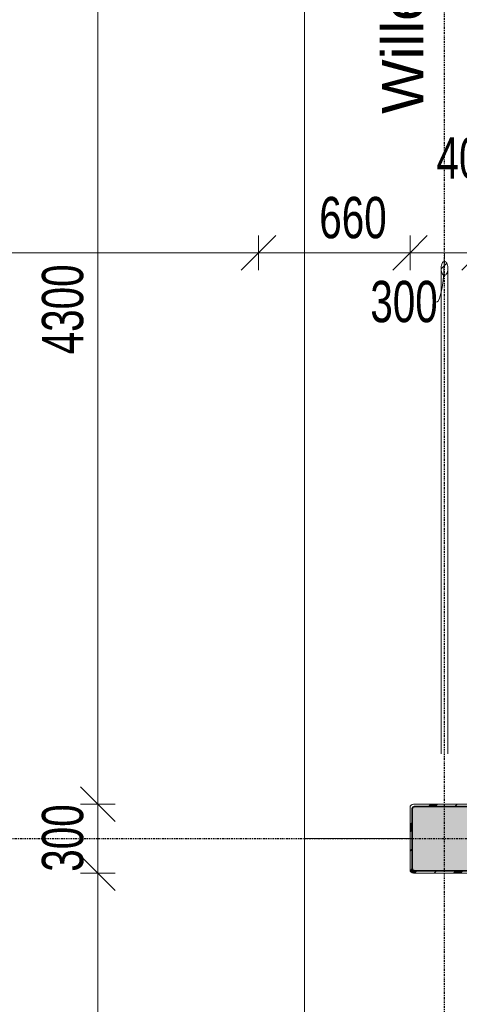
# Model space of a CAD drawing. Header units: millimetres. Extents: x -80560 to 110805, y -11020 to 52719.
# Tile 176 of 184: x 81644 to 83560, y 34479 to 38764. Entities that reach past the tile are written whole.
import ezdxf

# ---------------------------------------------------------------- set-up
doc = ezdxf.new("R2010")
doc.units = ezdxf.units.MM
for name, pattern in [('CENTER2', [20, 8, -4, 4, -4]), ('DASHED2', [6, 4, -2]), ('DASHED2-1', [3, 2, -1])]:
    doc.linetypes.add(name, pattern=pattern)
for name, color, linetype, lineweight in [('A-ANNO-DIMS', 211, 'Continuous', 9), ('A-ANNO-DIMS-100', 211, 'Continuous', 9), ('A-AREA', 32, 'DASHED2', 18), ('A-DETL', 90, 'Continuous', 18), ('S-BEAM', 12, 'Continuous', 18), ('S-BEAM-IDEN', 2, 'Continuous', 9), ('S-COLS', 52, 'Continuous', 18), ('S-GRID', 1, 'Continuous', 9)]:
    doc.layers.add(name, color=color, linetype=linetype, lineweight=lineweight)
doc.styles.add('Arial', font='arial.ttf', dxfattribs={"height": 180})
doc.styles.add('Arial_5', font='arial.ttf', dxfattribs={"width": 0.7, "height": 180})
doc.dimstyles.new('n3o_1_8', dxfattribs={"dimscale": 304.8, "dimtxt": 183.646692, "dimasz": 0.492126, "dimexe": 0.246063, "dimexo": 0.0625, "dimgap": 0.032808, "dimtad": 1, "dimdec": 0, "dimdsep": 46, "dimtxsty": 'Arial_5', "dimblk1": 'OBLIQUE', "dimblk2": 'OBLIQUE', "dimsah": 1, "dimcen": 0.09, "dimdle": 0.246063, "dimazin": 0, "dimtfac": 1, "dimtdec": 4, "dimtix": 1, "dimtmove": 0, "dimatfit": 3, "dimfxl": 0.246063, "dimfxlon": 1, "dimtvp": 1, "dimtolj": 1, "dimtzin": 0, "dimarcsym": 2})
doc.dimstyles.new('n3o_1_8_1', dxfattribs={"dimscale": 304.8, "dimtxt": 183.646692, "dimasz": 0.492126, "dimexe": 0.246063, "dimexo": 0.0625, "dimgap": 0.032808, "dimtad": 1, "dimdec": 0, "dimdsep": 46, "dimtxsty": 'Arial_5', "dimblk1": 'OBLIQUE', "dimblk2": 'OBLIQUE', "dimsah": 1, "dimcen": 0.09, "dimdle": 0.246063, "dimazin": 0, "dimtfac": 1, "dimtdec": 4, "dimtix": 1, "dimtmove": 2, "dimatfit": 3, "dimfxl": 0.246063, "dimfxlon": 1, "dimtvp": 1, "dimtolj": 1, "dimtzin": 0, "dimarcsym": 2})
doc.dimstyles.new('n3o_1_8_2', dxfattribs={"dimscale": 304.8, "dimtxt": 183.646692, "dimasz": 0.492126, "dimexe": 0.246063, "dimexo": 0.0625, "dimgap": 0.032808, "dimtad": 1, "dimdec": 0, "dimdsep": 46, "dimtxsty": 'Arial_5', "dimblk1": 'OBLIQUE', "dimblk2": 'OBLIQUE', "dimsah": 1, "dimcen": 0.09, "dimdle": 0.246063, "dimazin": 0, "dimtfac": 1, "dimtdec": 4, "dimtix": 1, "dimtmove": 1, "dimatfit": 3, "dimfxl": 0.246063, "dimfxlon": 1, "dimtvp": 1, "dimtolj": 1, "dimtzin": 0, "dimarcsym": 2})
pattern_1 = [(45, (0, 0), (-99.99975, 99.99975), []), (45, (85, 0), (-99.99975, 99.99975), []), (45, (90, 0), (-99.99975, 99.99975), []), (45, (95, 0), (-99.99975, 99.99975), []), (45, (100, 0), (-99.99975, 99.99975), []), (45, (105, 0), (-99.99975, 99.99975), []), (45, (110, 0), (-99.99975, 99.99975), []), (45, (115, 0), (-99.99975, 99.99975), [])]

# ---------------------------------------------------------------- blocks, each defined once
blk = doc.blocks.new('NLRS_28_SCO_UN_staalkolom koker betongevuld_gen_CGA - kolom D-1165363-DO_01 eerste verdieping')
at = {"layer": 'S-COLS', "lineweight": 5}
h = blk.add_hatch(dxfattribs=at)
h.set_pattern_fill('FP_141', color=256, style=0, pattern_type=2)
h.set_pattern_definition([(45, (-58600, -35200), (-99.99975, 99.99975), []), (45, (-58515, -35200), (-99.99975, 99.99975), []), (45, (-58510, -35200), (-99.99975, 99.99975), []), (45, (-58505, -35200), (-99.99975, 99.99975), []), (45, (-58500, -35200), (-99.99975, 99.99975), []), (45, (-58495, -35200), (-99.99975, 99.99975), []), (45, (-58490, -35200), (-99.99975, 99.99975), []), (45, (-58485, -35200), (-99.99975, 99.99975), [])])
h.paths.add_polyline_path([(89.2, -150), (135, -150), (145.6, -145.6), (150, -135), (150, 135), (145.6, 145.6), (135, 150), (-135, 150), (-145.6, 145.6), (-150, 135), (-150, -135), (-145.6, -145.6), (-135, -150)], flags=0)
h.paths.add_polyline_path([(-130, -140), (-137.1, -137.1), (-140, -130), (-140, 130), (-137.1, 137.1), (-130, 140), (130, 140), (137.1, 137.1), (140, 130), (140, -130), (137.1, -137.1), (130, -140), (89.2, -140)], flags=0)
at = {"layer": 'S-COLS', "lineweight": 9}
blk.add_hatch(color=256, dxfattribs=at).paths.add_polyline_path([(89.2, -140), (130, -140), (137.1, -137.1), (140, -130), (140, 130), (137.1, 137.1), (130, 140), (-130, 140), (-137.1, 137.1), (-140, 130), (-140, -130), (-137.1, -137.1), (-130, -140)], flags=0)
at = {"layer": 'S-COLS'}
for p, q in [((-150, 135), (-150, -135)), ((-140, -130), (-140, 130)), ((135, 150), (-135, 150)), ((-130, 140), (130, 140)), ((140, 130), (140, -130)), ((150, -135), (150, 135)), ((-135, -150), (135, -150)), ((130, -140), (-130, -140))]:
    blk.add_line(p, q, dxfattribs=at)
at = {"layer": 'S-COLS', "lineweight": 35}
for p, q in [((-140, 130), (-140, -130)), ((130, 140), (-130, 140)), ((140, -130), (140, 130)), ((-130, -140), (130, -140))]:
    blk.add_line(p, q, dxfattribs=at)
at = {"layer": 'S-COLS'}
for centre, radius, start, end in [((-135, 135), 15, 90, 180), ((-130, 130), 10, 90, 180), ((130, 130), 10, 0, 90), ((135, 135), 15, 360, 90), ((-135, -135), 15, 180, 270), ((-130, -130), 10, 180, 270), ((130, -130), 10, 270, 0), ((135, -135), 15, 270, 360)]:
    blk.add_arc(centre, radius, start, end, dxfattribs=at)
at = {"layer": 'S-COLS', "lineweight": 35}
for centre, start, end in [((-130, 130), 90, 180), ((130, 130), 360, 90), ((-130, -130), 180, 270), ((130, -130), 270, 360)]:
    blk.add_arc(centre, 10, start, end, dxfattribs=at)
blk = doc.blocks.new('NLRS_28_SF_UN_staalprofiel staaf_gen_CGA - Willemsanker M30-1253694-DO_01 eerste verdieping')
at = {"layer": 'S-BEAM', "lineweight": 5}
h = blk.add_hatch(dxfattribs=at)
h.set_pattern_fill('FP_175', color=256, style=0, pattern_type=2)
h.set_pattern_definition(pattern_1)
h.paths.add_polyline_path([(58602.8, 37653.1), (58607.9, 37657.1), (58612, 37664.5), (58614.4, 37674.4), (58614.9, 37685.3), (58613.4, 37695.9), (58610.1, 37704.7), (58605.4, 37710.5), (58602.8, 37712), (58597.2, 37712), (58592.1, 37708), (58588, 37700.6), (58585.6, 37690.8), (58585.1, 37679.8), (58586.6, 37669.2), (58589.9, 37660.4), (58594.6, 37654.6), (58597.2, 37653.1)], flags=0)
h = blk.add_hatch(dxfattribs=at)
h.set_pattern_fill('FP_175', color=256, style=0, pattern_type=2)
h.set_pattern_definition(pattern_1)
h.paths.add_polyline_path([(58602.8, 37653.1), (58607.9, 37657.1), (58612, 37664.5), (58614.4, 37674.4), (58614.9, 37685.3), (58613.4, 37695.9), (58610.1, 37704.7), (58605.4, 37710.5), (58602.8, 37712), (58597.2, 37712), (58592.1, 37708), (58588, 37700.6), (58585.6, 37690.8), (58585.1, 37679.8), (58586.6, 37669.2), (58589.9, 37660.4), (58594.6, 37654.6), (58597.2, 37653.1)], flags=0)
at = {"layer": 'S-BEAM', "lineweight": 9}
for p, q in [((58585, 37682.6), (58585, 35569.3)), ((58585, 37682.6), (58585, 35569.3)), ((58615, 35569.3), (58615, 37682.6)), ((58615, 35569.3), (58615, 37682.6))]:
    blk.add_line(p, q, dxfattribs=at)
at = {"layer": 'S-BEAM', "flags": 128}
for points in [[(58600, 37712.5), (58597.2, 37712), (58594.6, 37710.5), (58592.1, 37708), (58589.9, 37704.7), (58588, 37700.6), (58586.6, 37695.9), (58585.6, 37690.8), (58585.1, 37685.3), (58585.1, 37679.8), (58585.6, 37674.4), (58586.6, 37669.2), (58588, 37664.5), (58589.9, 37660.4), (58592.1, 37657.1), (58594.6, 37654.6), (58597.2, 37653.1), (58600, 37652.6)], [(58600, 37712.5), (58597.2, 37712), (58594.6, 37710.5), (58592.1, 37708), (58589.9, 37704.7), (58588, 37700.6), (58586.6, 37695.9), (58585.6, 37690.8), (58585.1, 37685.3), (58585.1, 37679.8), (58585.6, 37674.4), (58586.6, 37669.2), (58588, 37664.5), (58589.9, 37660.4), (58592.1, 37657.1), (58594.6, 37654.6), (58597.2, 37653.1), (58600, 37652.6)], [(58600, 37652.6), (58602.8, 37653.1), (58605.4, 37654.6), (58607.9, 37657.1), (58610.1, 37660.4), (58612, 37664.5), (58613.4, 37669.2), (58614.4, 37674.4), (58614.9, 37679.8), (58614.9, 37685.3), (58614.4, 37690.8), (58613.4, 37695.9), (58612, 37700.6), (58610.1, 37704.7), (58607.9, 37708), (58605.4, 37710.5), (58602.8, 37712), (58600, 37712.5)], [(58600, 37652.6), (58602.8, 37653.1), (58605.4, 37654.6), (58607.9, 37657.1), (58610.1, 37660.4), (58612, 37664.5), (58613.4, 37669.2), (58614.4, 37674.4), (58614.9, 37679.8), (58614.9, 37685.3), (58614.4, 37690.8), (58613.4, 37695.9), (58612, 37700.6), (58610.1, 37704.7), (58607.9, 37708), (58605.4, 37710.5), (58602.8, 37712), (58600, 37712.5)]]:
    blk.add_lwpolyline(points, dxfattribs=at)
blk = doc.blocks.new('19112_SW_LeonardoCollege_R2020_rvt-1-DO_01 eerste verdieping')
at = {"color": 9, "lineweight": 9}
for name, p in [('NLRS_28_SF_UN_staalprofiel staaf_gen_CGA - Willemsanker M30-1253694-DO_01 eerste verdieping', (0, 0)), ('NLRS_28_SCO_UN_staalkolom koker betongevuld_gen_CGA - kolom D-1165363-DO_01 eerste verdieping', (58600, 35200))]:
    blk.add_blockref(name, p, dxfattribs=at)
blk = doc.blocks.new('DIMBLOCK185-DO_01 eerste verdieping')
at = {"layer": 'A-ANNO-DIMS-100'}
for p, q in [((68719.8, 37749.6), (68794.8, 37824.6)), ((68719.8, 37824.6), (68719.8, 37674.6)), ((68719.8, 37749.6), (68719.8, 37824.6)), ((82684.8, 37749.6), (82759.8, 37824.6)), ((82684.8, 37824.6), (82684.8, 37674.6)), ((82684.8, 37749.6), (82684.8, 37824.6)), ((68719.8, 37749.6), (68644.8, 37674.6)), ((68719.8, 37749.6), (82684.8, 37749.6)), ((82684.8, 37749.6), (82609.8, 37674.6))]:
    blk.add_line(p, q, dxfattribs=at)
at = {"layer": 'A-ANNO-DIMS-100', "color": 0, "insert": (75898.9, 37993.3), "char_height": 180, "width": 576.368, "attachment_point": 1, "line_spacing_factor": 0.941778, "style": 'Arial_5'}
blk.add_mtext('13965', dxfattribs=at)
blk = doc.blocks.new('_Oblique')
at = {"color": 0, "linetype": 'ByBlock', "lineweight": -2}
blk.add_line((-0.5, -0.5), (0.5, 0.5), dxfattribs=at)
blk = doc.blocks.new('DIMBLOCK186-DO_01 eerste verdieping')
at = {"layer": 'A-ANNO-DIMS-100'}
for p, q in [((82684.8, 37749.6), (82759.8, 37824.6)), ((82684.8, 37824.6), (82684.8, 37674.6)), ((82684.8, 37749.6), (82684.8, 37824.6)), ((83344.8, 37749.6), (83419.8, 37824.6)), ((83344.8, 37824.6), (83344.8, 37674.6)), ((83344.8, 37749.6), (83344.8, 37824.6)), ((82684.8, 37749.6), (82609.8, 37674.6)), ((82684.8, 37749.6), (83344.8, 37749.6)), ((83344.8, 37749.6), (83269.8, 37674.6))]:
    blk.add_line(p, q, dxfattribs=at)
at = {"layer": 'A-ANNO-DIMS-100', "color": 0, "insert": (82949.5, 37993.3), "char_height": 180, "width": 345.821, "attachment_point": 1, "line_spacing_factor": 0.941778, "style": 'Arial_5'}
blk.add_mtext('660', dxfattribs=at)
blk = doc.blocks.new('DIMBLOCK187-DO_01 eerste verdieping')
at = {"layer": 'A-ANNO-DIMS-100'}
for p, q in [((83344.8, 37749.6), (83419.8, 37824.6)), ((83344.8, 37824.6), (83344.8, 37674.6)), ((83344.8, 37749.6), (83344.8, 37824.6)), ((83644.8, 37749.6), (83719.8, 37824.6)), ((83644.8, 37824.6), (83644.8, 37674.6)), ((83644.8, 37749.6), (83644.8, 37824.6)), ((83344.8, 37749.6), (83269.8, 37674.6)), ((83344.8, 37749.6), (83644.8, 37749.6)), ((83644.8, 37749.6), (83569.8, 37674.6))]:
    blk.add_line(p, q, dxfattribs=at)
blk.add_ellipse((83460.1, 37749.6), major_axis=(0, 214.1), ratio=0.162258, start_param=3.141593, end_param=4.712389, dxfattribs=at)
at = {"layer": 'A-ANNO-DIMS-100', "color": 0, "insert": (83171.9, 37627.9), "char_height": 180, "width": 345.821, "attachment_point": 1, "line_spacing_factor": 0.941778, "style": 'Arial_5'}
blk.add_mtext('300', dxfattribs=at)
blk = doc.blocks.new('DIMBLOCK188-DO_01 eerste verdieping')
at = {"layer": 'A-ANNO-DIMS-100'}
for p, q in [((83644.8, 37749.6), (83719.8, 37824.6)), ((83644.8, 37824.6), (83644.8, 37674.6)), ((83644.8, 37749.6), (83644.8, 37824.6)), ((83684.3, 37749.6), (83759.3, 37824.6)), ((83684.3, 37824.6), (83684.3, 37674.6)), ((83684.3, 37749.6), (83684.3, 37824.6)), ((83644.8, 37749.6), (83569.8, 37674.6)), ((83684.3, 37749.6), (83609.3, 37674.6)), ((83644.8, 37749.6), (83684.3, 37749.6))]:
    blk.add_line(p, q, dxfattribs=at)
blk.add_ellipse((83652.4, 37749.6), major_axis=(0, 410.8), ratio=0.029516, start_param=4.712389, end_param=6.283185, dxfattribs=at)
at = {"layer": 'A-ANNO-DIMS-100', "color": 0, "insert": (83460.3, 38252.8), "char_height": 180, "width": 230.547, "attachment_point": 1, "line_spacing_factor": 0.941778, "style": 'Arial_5'}
blk.add_mtext('40', dxfattribs=at)
blk = doc.blocks.new('DIMBLOCK288-DO_01 eerste verdieping')
at = {"layer": 'A-ANNO-DIMS-100'}
for p, q in [((81984.7, 39650), (81909.7, 39725)), ((81909.7, 39650), (82059.7, 39650)), ((81984.7, 39650), (81909.7, 39650)), ((81984.7, 39650), (81984.7, 35350)), ((81984.7, 39650), (82059.7, 39575)), ((81984.7, 35350), (81909.7, 35425)), ((82059.7, 35350), (81909.7, 35350)), ((81984.7, 35350), (82059.7, 35275)), ((81984.7, 35350), (82059.7, 35350))]:
    blk.add_line(p, q, dxfattribs=at)
at = {"layer": 'A-ANNO-DIMS-100', "color": 0, "insert": (81741.1, 37307.9), "char_height": 180, "width": 461.094, "attachment_point": 1, "rotation": 90, "line_spacing_factor": 0.941778, "style": 'Arial_5'}
blk.add_mtext('4300', dxfattribs=at)
blk = doc.blocks.new('DIMBLOCK289-DO_01 eerste verdieping')
at = {"layer": 'A-ANNO-DIMS-100'}
for p, q in [((81984.7, 35350), (81909.7, 35425)), ((82059.7, 35350), (81909.7, 35350)), ((81984.7, 35350), (81984.7, 35050)), ((81984.7, 35350), (82059.7, 35275)), ((81984.7, 35350), (82059.7, 35350)), ((81984.7, 35050), (81909.7, 35125)), ((82059.7, 35050), (81909.7, 35050)), ((81984.7, 35050), (82059.7, 34975)), ((81984.7, 35050), (82059.7, 35050))]:
    blk.add_line(p, q, dxfattribs=at)
at = {"layer": 'A-ANNO-DIMS-100', "color": 0, "insert": (81741.1, 35055.9), "char_height": 180, "width": 345.821, "attachment_point": 1, "rotation": 90, "line_spacing_factor": 0.941778, "style": 'Arial_5'}
blk.add_mtext('300', dxfattribs=at)
blk = doc.blocks.new('DIMBLOCK290-DO_01 eerste verdieping')
at = {"layer": 'A-ANNO-DIMS-100'}
for p, q in [((81984.7, 35050), (81909.7, 35125)), ((82059.7, 35050), (81909.7, 35050)), ((81984.7, 35050), (81984.7, 27474)), ((81984.7, 35050), (82059.7, 34975)), ((81984.7, 35050), (82059.7, 35050)), ((81984.7, 27474), (81909.7, 27549)), ((82059.7, 27474), (81909.7, 27474)), ((81984.7, 27474), (82059.7, 27399)), ((81984.7, 27474), (82059.7, 27474))]:
    blk.add_line(p, q, dxfattribs=at)
at = {"layer": 'A-ANNO-DIMS-100', "color": 0, "insert": (81741.1, 31069.9), "char_height": 180, "width": 461.094, "attachment_point": 1, "rotation": 90, "line_spacing_factor": 0.941778, "style": 'Arial_5'}
blk.add_mtext('7576', dxfattribs=at)

msp = doc.modelspace()

# ---------------------------------------------------------------- linework, layer by layer
at = {"layer": 'A-AREA', "linetype": 'DASHED2-1'}
msp.add_line((83344.8, 35200), (82894.8, 35200), dxfattribs=at)
at = {"layer": 'A-DETL', "linetype": 'DASHED2-1'}
msp.add_line((82885.3, 27483.5), (82885.3, 39700), dxfattribs=at)
at = {"layer": 'S-GRID', "linetype": 'CENTER2', "lineweight": 25}
for p, q in [((83494.8, 4383.3), (83494.8, 52119.1)), ((29945.3, 35200), (110204.9, 35200))]:
    msp.add_line(p, q, dxfattribs=at)

# ---------------------------------------------------------------- block references
at = {"color": 250, "lineweight": 5}
msp.add_blockref('19112_SW_LeonardoCollege_R2020_rvt-1-DO_01 eerste verdieping', (24894.8, 0), dxfattribs=at)

# ---------------------------------------------------------------- texts
at = {"layer": 'S-BEAM-IDEN', "insert": (83222.6, 38354.5), "char_height": 180, "width": 2429.113, "attachment_point": 1, "rotation": 90, "style": 'Arial'}
msp.add_mtext('Willemsanker M30', dxfattribs=at)

# ---------------------------------------------------------------- dimensions: what is measured, and where the dimension line sits
at = {"layer": 'A-ANNO-DIMS'}
for base, p1, p2, override, picture, middle in [((81984.7, 35350), (81909.7, 39650), (82059.7, 35350), {"dimpost": '<>', "dimfxl": 4302.615484}, 'DIMBLOCK288-DO_01 eerste verdieping', (81882.8, 37500)), ((81984.7, 35050), (82059.7, 35350), (82059.7, 35050), {"dimpost": '<>', "dimfxl": 300}, 'DIMBLOCK289-DO_01 eerste verdieping', (81882.8, 35200)), ((81984.7, 27474), (82059.7, 35050), (82059.7, 27474), {"dimpost": '<>', "dimfxl": 7576}, 'DIMBLOCK290-DO_01 eerste verdieping', (81882.8, 31262))]:
    dim = msp.add_linear_dim(base=base, p1=p1, p2=p2, angle=90, dimstyle='n3o_1_8', override=override, dxfattribs=at)
    dim.commit()
    dim.dimension.update_dxf_attribs({"geometry": picture, "text_midpoint": middle})
for base, p1, p2, dimstyle, override, picture, middle in [((83684.3189632, 37749.6373392), (83644.8189632, 37824.6373392), (83684.3189632, 37824.6373392), 'n3o_1_8_2', {"dimpost": '<>', "dimfxl": 39.5}, 'DIMBLOCK188-DO_01 eerste verdieping', (83575.5957218, 38132.8204731)), ((82684.8, 37749.6), (68719.8, 37824.6), (82684.8, 37824.6), 'n3o_1_8_1', {"dimpost": '<>', "dimfxl": 13965}, 'DIMBLOCK185-DO_01 eerste verdieping', (76187.1, 37873.3)), ((83344.8, 37749.6), (82684.8, 37824.6), (83344.8, 37824.6), 'n3o_1_8_1', {"dimpost": '<>', "dimfxl": 660}, 'DIMBLOCK186-DO_01 eerste verdieping', (83122.4, 37873.3)), ((83644.8, 37749.6), (83344.8, 37824.6), (83644.8, 37824.6), 'n3o_1_8_2', {"dimpost": '<>', "dimfxl": 300}, 'DIMBLOCK187-DO_01 eerste verdieping', (83344.8, 37507.9))]:
    dim = msp.add_linear_dim(base=base, p1=p1, p2=p2, dimstyle=dimstyle, override=override, dxfattribs=at)
    dim.commit()
    dim.dimension.update_dxf_attribs({"geometry": picture, "text_midpoint": middle, "dimtype": 160})

doc.saveas('drawing.dxf')
